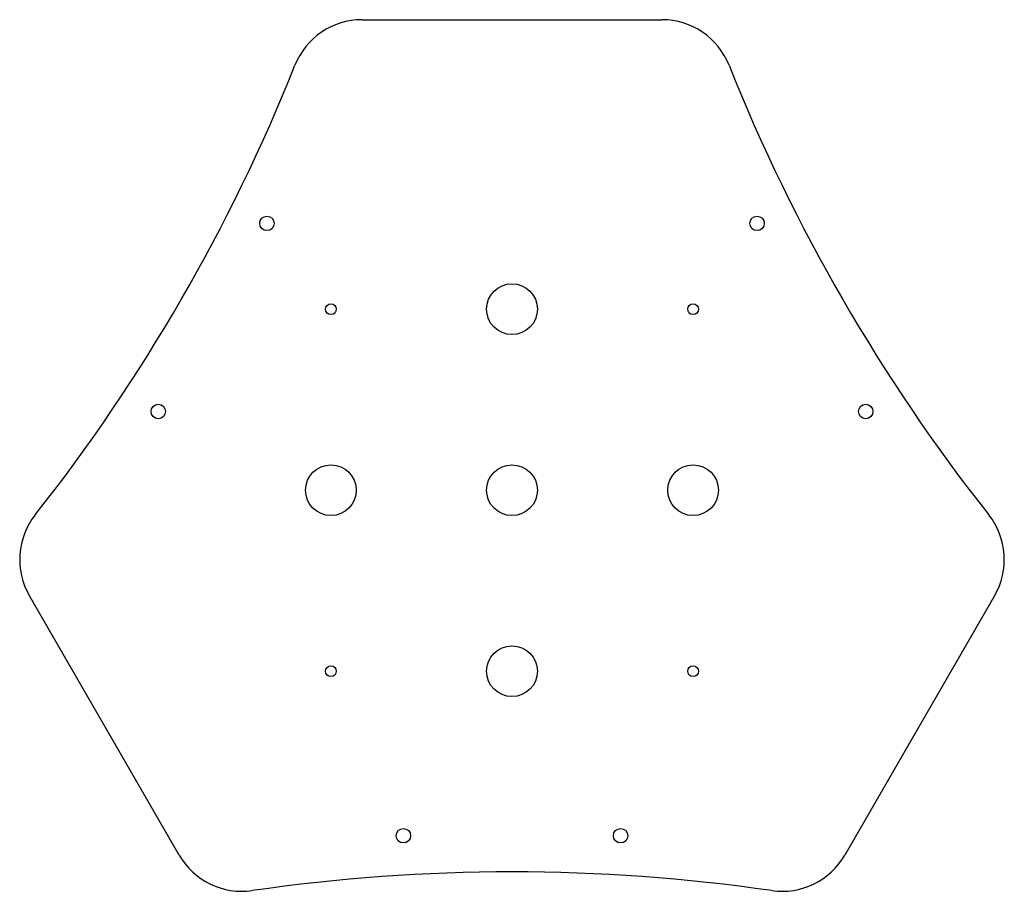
# Model space of a CAD drawing. Header units: inches. Extents: x -5.4 to 5.4, y -4.4 to 5.1.
import ezdxf

# ---------------------------------------------------------------- set-up
doc = ezdxf.new("R2010")
doc.units = ezdxf.units.IN
doc.header["$MEASUREMENT"] = 0

msp = doc.modelspace()

# ---------------------------------------------------------------- linework, layer by layer
at = {"color": 7, "linetype": 'Continuous', "lineweight": 25}
for p, q in [((-1.629, 5.118), (1.629, 5.118)), ((-3.618, -3.969), (-5.247, -1.149)), ((5.247, -1.149), (3.618, -3.969))]:
    msp.add_line(p, q, dxfattribs=at)
for centre, radius in [((-2.664, 2.902), 0.0787), ((2.664, 2.902), 0.0787), ((0, 1.969), 0.276), ((-1.969, 1.969), 0.0591), ((1.969, 1.969), 0.0591), ((-3.845, 0.856), 0.0787), ((3.845, 0.856), 0.0787), ((-1.969, 0), 0.276), ((0, 0), 0.276), ((1.969, 0), 0.276), ((0, -1.969), 0.276), ((-1.969, -1.969), 0.0591), ((1.969, -1.969), 0.0591), ((-1.181, -3.758), 0.0787), ((1.181, -3.758), 0.0787)]:
    msp.add_circle(centre, radius, dxfattribs=at)
for centre, radius, start, end in [((-1.629, 4.331), 0.787, 90, 158.2459), ((1.629, 4.331), 0.787, 21.7541, 90), ((-20.643, 11.918), 19.685, 321.7541, 338.2459), ((20.643, 11.918), 19.685, 201.7541, 218.2459), ((-4.565, -0.755), 0.787, 141.7541, 210), ((4.565, -0.755), 0.787, 330, 38.2459), ((-2.936, -3.576), 0.787, 210, 278.2459), ((2.936, -3.576), 0.787, 261.7541, 330), ((0, -23.837), 19.685, 81.7541, 98.2459)]:
    msp.add_arc(centre, radius, start, end, dxfattribs=at)

doc.saveas('drawing.dxf')
